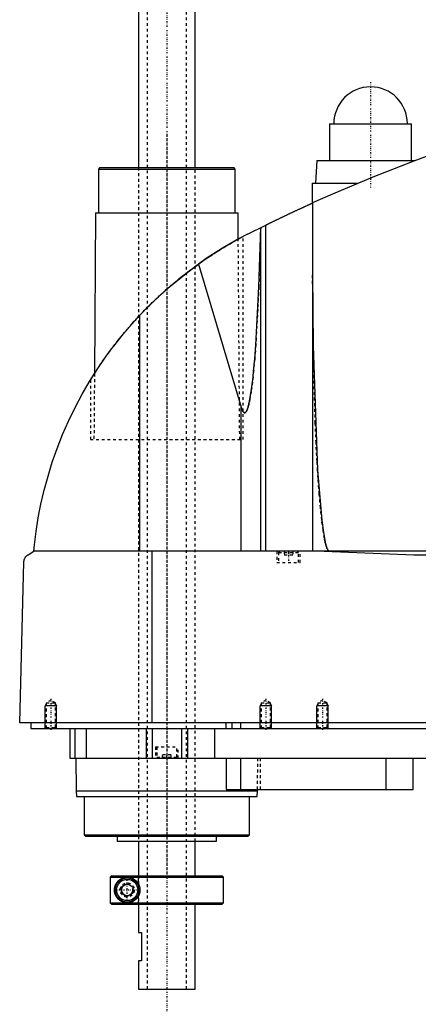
# Model space of a CAD drawing. Extents: x -602 to 168, y -1 to 861.
# Tile 2 of 10: x -602 to -461, y 294 to 641. Entities that reach past the tile are written whole.
import ezdxf

# ---------------------------------------------------------------- set-up
doc = ezdxf.new("R2010")
doc.units = 0
doc.linetypes.add('CENTER', pattern=[1.5, 0.45, -0.5, 0.05, -0.5])
doc.linetypes.add('DASHED', pattern=[2, 1, -1])
for name, color, linetype in [('AM_0', 7, 'CONTINUOUS'), ('AM_10', 7, 'CONTINUOUS'), ('AM_3', 7, 'DASHED'), ('AM_7', 7, 'CENTER')]:
    doc.layers.add(name, color=color, linetype=linetype)

msp = doc.modelspace()

# ---------------------------------------------------------------- linework, layer by layer
at = {"layer": 'AM_0', "color": 7, "linetype": 'CONTINUOUS'}
for p, q in [((-560, 823), (-560, 589)), ((-540, 589), (-540, 823)), ((-492.5, 604.5), (-492.5, 591.5)), ((-492.5, 604.5), (-463.5, 604.5)), ((-463.5, 591.5), (-463.5, 604.5)), ((-497, 591.5), (-497.5, 583.5)), ((-497, 591.5), (-462.27, 591.5)), ((-573.67, 589), (-574.17, 588.5)), ((-574.17, 588.5), (-574.17, 573)), ((-574.17, 588.5), (-525.83, 588.5)), ((-573.67, 589), (-526.33, 589)), ((-525.83, 588.5), (-526.33, 589)), ((-525.83, 573), (-525.83, 588.5)), ((-498.65, 583.5), (-498.65, 576.44)), ((-498.65, 583.5), (-482.43, 583.5)), ((-498.5, 576.51), (-498.5, 453.55)), ((-575.17, 573), (-575.58, 516.27)), ((-575.17, 573), (-524.83, 573)), ((-524.76, 563.77), (-524.83, 573)), ((-521.5, 565.5), (-515.04, 568.71)), ((-516.82, 453.55), (-516.82, 567.84)), ((-515.04, 453.55), (-515.04, 568.71)), ((-524.76, 563.77), (-523, 564.72)), ((-538.83, 554.95), (-523.7, 504.43)), ((-559.54, 453.55), (-559.54, 536.88)), ((-577, 514), (-575.58, 516.26)), ((-523.7, 453.55), (-523.7, 504.43)), ((-599, 452.35), (-597, 453.55)), ((-205.5, 453.55), (-597, 453.55)), ((-555.15, 393), (-555.15, 453.55)), ((-494.4, 453.55), (-462.76, 452.35)), ((-462.76, 452.35), (-252.3, 452.35)), ((-602, 393), (-600.5, 449.85)), ((-200.5, 393), (-602, 393)), ((-598, 393), (-598, 391)), ((-529.15, 393), (-529.15, 391)), ((-527, 393), (-527, 391)), ((-524, 393), (-524, 391)), ((-598, 391), (-244, 391)), ((-584.3, 391), (-584.3, 380.5)), ((-582.5, 391), (-582.5, 380.5)), ((-578.5, 391), (-578.5, 380.5)), ((-557.3, 391), (-557.3, 380.5)), ((-555.19, 391), (-555.19, 380.5)), ((-544.81, 391), (-544.81, 380.5)), ((-542.7, 391), (-542.7, 380.5)), ((-533.21, 391), (-533.21, 380.5)), ((-584.3, 380.5), (-388, 380.5)), ((-582.17, 380.5), (-582, 369)), ((-529, 380.5), (-529, 369.5)), ((-524, 380.5), (-524, 369.5)), ((-472.56, 380.5), (-472.56, 369.5)), ((-463, 369.5), (-463, 380.5)), ((-582, 369), (-581.9, 367)), ((-582, 369), (-518, 369)), ((-529, 369.5), (-463, 369.5)), ((-518.1, 367), (-518, 369)), ((-518, 369), (-517.99, 369.5)), ((-581.9, 367), (-518.1, 367)), ((-579.17, 367), (-579.17, 353.5)), ((-520.83, 353.5), (-520.83, 367)), ((-579.17, 353.5), (-578.67, 353)), ((-579.17, 353.5), (-520.83, 353.5)), ((-578.67, 353), (-521.33, 353)), ((-567.5, 353), (-567.5, 351.2)), ((-567.5, 351.2), (-532.5, 351.2)), ((-560, 351.2), (-560, 339)), ((-540, 339), (-540, 351.2)), ((-532.5, 351.2), (-532.5, 353)), ((-521.33, 353), (-520.83, 353.5)), ((-569.49, 339), (-569.99, 338.5)), ((-569.99, 338.5), (-530, 338.5)), ((-569.99, 338.5), (-569.99, 329.5)), ((-569.49, 339), (-530.5, 339)), ((-530, 338.5), (-530.5, 339)), ((-530, 329.5), (-530, 338.5)), ((-566, 335.15), (-564, 336.31)), ((-566, 332.85), (-566, 335.15)), ((-564, 336.31), (-562, 335.15)), ((-562, 335.15), (-562, 332.85)), ((-564, 331.69), (-566, 332.85)), ((-562, 332.85), (-564, 331.69)), ((-569.99, 329.5), (-530, 329.5)), ((-569.99, 329.5), (-569.49, 329)), ((-569.49, 329), (-530.5, 329)), ((-560, 329), (-560, 319)), ((-540, 299), (-540, 329)), ((-530.5, 329), (-530, 329.5)), ((-560, 319), (-559, 319)), ((-559, 319), (-559, 309)), ((-560, 309), (-560, 299)), ((-559, 309), (-560, 309)), ((-560, 299), (-540, 299))]:
    msp.add_line(p, q, dxfattribs=at)
for points in [[(-455.5, 594, 0), (-462.76, 591.32, 0), (-477.17, 585.67, 0), (-491.43, 579.65, 0), (-498.5, 576.51, 0)], [(-515.04, 568.71, 0), (-515, 568.73, 0), (-514.92, 568.77, 0), (-514.83, 568.81, 0), (-514.79, 568.84, 0), (-514.74, 568.86, 0), (-514.64, 568.91, 0), (-514.54, 568.96, 0), (-514.43, 569.01, 0), (-514.31, 569.07, 0), (-514.19, 569.13, 0), (-514.13, 569.16, 0), (-514.07, 569.19, 0), (-513.94, 569.25, 0), (-513.81, 569.32, 0), (-513.67, 569.38, 0), (-513.53, 569.45, 0), (-513.39, 569.52, 0), (-513.32, 569.55, 0), (-513.24, 569.59, 0), (-513.09, 569.66, 0), (-512.94, 569.73, 0), (-512.87, 569.77, 0), (-512.79, 569.81, 0), (-512.63, 569.89, 0), (-512.47, 569.97, 0), (-512.38, 570.01, 0), (-512.3, 570.05, 0), (-512.13, 570.13, 0), (-511.95, 570.21, 0), (-511.77, 570.3, 0), (-511.59, 570.39, 0), (-511.4, 570.48, 0), (-511.31, 570.52, 0), (-511.22, 570.57, 0), (-511.02, 570.66, 0), (-510.83, 570.76, 0), (-510.63, 570.85, 0), (-510.43, 570.95, 0), (-510.23, 571.04, 0), (-510.13, 571.09, 0), (-510.03, 571.14, 0), (-509.82, 571.24, 0), (-509.61, 571.34, 0), (-509.41, 571.44, 0), (-509.2, 571.54, 0), (-508.99, 571.64, 0), (-508.88, 571.69, 0), (-508.78, 571.74, 0), (-508.57, 571.84, 0), (-508.36, 571.94, 0), (-508.15, 572.04, 0), (-507.94, 572.14, 0), (-507.73, 572.23, 0), (-507.62, 572.28, 0), (-507.52, 572.33, 0), (-507.31, 572.43, 0), (-507.11, 572.53, 0), (-506.91, 572.62, 0), (-506.7, 572.72, 0), (-506.49, 572.82, 0), (-506.39, 572.87, 0), (-506.29, 572.91, 0), (-506.08, 573.01, 0), (-505.87, 573.11, 0), (-505.76, 573.16, 0), (-505.66, 573.21, 0), (-505.45, 573.31, 0), (-505.24, 573.41, 0), (-505.13, 573.46, 0), (-505.03, 573.51, 0), (-504.82, 573.6, 0), (-504.61, 573.7, 0), (-504.4, 573.8, 0), (-504.19, 573.89, 0), (-503.98, 573.99, 0), (-503.88, 574.04, 0), (-503.78, 574.09, 0), (-503.58, 574.18, 0), (-503.38, 574.27, 0), (-503.18, 574.36, 0), (-502.98, 574.45, 0), (-502.79, 574.54, 0), (-502.69, 574.59, 0), (-502.6, 574.63, 0), (-502.41, 574.72, 0), (-502.23, 574.8, 0), (-502.05, 574.89, 0), (-501.87, 574.97, 0), (-501.7, 575.05, 0), (-501.61, 575.09, 0), (-501.53, 575.12, 0), (-501.37, 575.2, 0), (-501.2, 575.27, 0), (-501.05, 575.35, 0), (-500.9, 575.41, 0), (-500.75, 575.48, 0), (-500.68, 575.52, 0), (-500.6, 575.55, 0), (-500.46, 575.61, 0), (-500.32, 575.68, 0), (-500.19, 575.74, 0), (-500.05, 575.8, 0), (-499.92, 575.86, 0), (-499.86, 575.89, 0), (-499.8, 575.92, 0), (-499.68, 575.97, 0), (-499.57, 576.02, 0), (-499.51, 576.05, 0), (-499.46, 576.07, 0), (-499.35, 576.12, 0), (-499.25, 576.16, 0), (-499.21, 576.19, 0), (-499.16, 576.21, 0), (-499.07, 576.25, 0), (-498.99, 576.28, 0), (-498.91, 576.32, 0), (-498.84, 576.35, 0), (-498.78, 576.38, 0), (-498.75, 576.39, 0), (-498.73, 576.4, 0), (-498.67, 576.43, 0), (-498.63, 576.45, 0), (-498.59, 576.46, 0), (-498.56, 576.48, 0), (-498.54, 576.49, 0), (-498.53, 576.49, 0), (-498.52, 576.5, 0), (-498.51, 576.5, 0), (-498.5, 576.51, 0), (-498.5, 576.51, 0)], [(-523.7, 504.43, 0), (-523.67, 504.3, 0), (-523.59, 504.05, 0), (-523.51, 503.83, 0), (-523.47, 503.72, 0), (-523.43, 503.62, 0), (-523.35, 503.42, 0), (-523.27, 503.25, 0), (-523.19, 503.09, 0), (-523.11, 502.95, 0), (-523.03, 502.82, 0), (-522.99, 502.77, 0), (-522.99, 502.76, 0), (-522.97, 502.74, 0), (-522.96, 502.72, 0), (-522.96, 502.72, 0), (-522.95, 502.71, 0), (-522.94, 502.69, 0), (-522.92, 502.68, 0), (-522.91, 502.66, 0), (-522.9, 502.65, 0), (-522.88, 502.63, 0), (-522.88, 502.63, 0), (-522.87, 502.62, 0), (-522.86, 502.61, 0), (-522.84, 502.59, 0), (-522.83, 502.58, 0), (-522.82, 502.57, 0), (-522.8, 502.56, 0), (-522.8, 502.55, 0), (-522.79, 502.55, 0), (-522.78, 502.54, 0), (-522.76, 502.53, 0), (-522.75, 502.52, 0), (-522.74, 502.51, 0), (-522.72, 502.5, 0), (-522.72, 502.5, 0), (-522.71, 502.49, 0), (-522.7, 502.49, 0), (-522.68, 502.48, 0), (-522.67, 502.47, 0), (-522.66, 502.47, 0), (-522.64, 502.46, 0), (-522.64, 502.46, 0), (-522.63, 502.46, 0), (-522.62, 502.45, 0), (-522.6, 502.45, 0), (-522.59, 502.45, 0), (-522.58, 502.44, 0), (-522.56, 502.44, 0), (-522.56, 502.44, 0), (-522.55, 502.44, 0), (-522.54, 502.44, 0), (-522.52, 502.44, 0), (-522.52, 502.44, 0), (-522.51, 502.44, 0), (-522.5, 502.44, 0), (-522.48, 502.44, 0), (-522.48, 502.44, 0), (-522.47, 502.44, 0), (-522.46, 502.44, 0), (-522.44, 502.44, 0), (-522.43, 502.44, 0), (-522.42, 502.44, 0), (-522.4, 502.45, 0), (-522.4, 502.45, 0), (-522.39, 502.45, 0), (-522.38, 502.46, 0), (-522.36, 502.46, 0), (-522.35, 502.47, 0), (-522.34, 502.47, 0), (-522.32, 502.48, 0), (-522.32, 502.48, 0), (-522.31, 502.48, 0), (-522.3, 502.49, 0), (-522.28, 502.5, 0), (-522.28, 502.5, 0), (-522.27, 502.51, 0), (-522.26, 502.51, 0), (-522.24, 502.52, 0), (-522.24, 502.53, 0), (-522.23, 502.53, 0), (-522.22, 502.54, 0), (-522.2, 502.55, 0), (-522.19, 502.56, 0), (-522.18, 502.58, 0), (-522.16, 502.59, 0), (-522.16, 502.59, 0), (-522.15, 502.6, 0), (-522.14, 502.61, 0), (-522.13, 502.63, 0), (-522.11, 502.64, 0), (-522.1, 502.65, 0), (-522.09, 502.67, 0), (-522.08, 502.68, 0), (-522.07, 502.68, 0), (-522.06, 502.7, 0), (-522.05, 502.72, 0), (-522.04, 502.72, 0), (-522.03, 502.73, 0), (-522.02, 502.75, 0), (-522.01, 502.77, 0), (-522, 502.78, 0), (-521.99, 502.79, 0), (-521.98, 502.8, 0), (-521.97, 502.82, 0), (-521.92, 502.89, 0), (-521.84, 503.03, 0), (-521.76, 503.18, 0), (-521.68, 503.35, 0), (-521.6, 503.53, 0), (-521.56, 503.63, 0), (-521.52, 503.74, 0), (-521.45, 503.96, 0), (-521.37, 504.19, 0), (-521.29, 504.45, 0), (-521.21, 504.72, 0), (-521.13, 505, 0), (-521.09, 505.15, 0), (-521.06, 505.31, 0), (-520.98, 505.63, 0), (-520.9, 505.97, 0), (-520.63, 507.28, 0), (-520.19, 510, 0), (-519.75, 513.29, 0), (-519.54, 515.14, 0), (-519.34, 517.13, 0), (-518.94, 521.5, 0), (-518.57, 526.37, 0), (-517.47, 546.89, 0), (-516.84, 567.83, 0)], [(-521.5, 565.5, 0), (-524.49, 563.92, 0), (-530.36, 560.54, 0), (-536.05, 556.88, 0), (-538.83, 554.95, 0)], [(-559.54, 536.88, 0), (-556.34, 540.17, 0), (-549.63, 546.42, 0), (-542.52, 552.23, 0), (-538.83, 554.95, 0)], [(-498.5, 551.32, 0), (-498.3, 526.02, 0), (-496.74, 482.19, 0), (-495.27, 464.6, 0), (-494.8, 460.99, 0), (-494.3, 458.08, 0), (-494.05, 456.88, 0), (-494.01, 456.7, 0), (-493.93, 456.35, 0), (-493.84, 456.02, 0), (-493.8, 455.87, 0), (-493.76, 455.72, 0), (-493.67, 455.43, 0), (-493.58, 455.16, 0), (-493.5, 454.91, 0), (-493.41, 454.69, 0), (-493.33, 454.48, 0), (-493.28, 454.39, 0), (-493.24, 454.3, 0), (-493.15, 454.13, 0), (-493.07, 453.99, 0), (-493.02, 453.91, 0), (-493, 453.89, 0), (-492.99, 453.87, 0), (-492.98, 453.86, 0), (-492.97, 453.85, 0), (-492.96, 453.83, 0), (-492.94, 453.82, 0), (-492.93, 453.8, 0), (-492.91, 453.78, 0), (-492.9, 453.77, 0), (-492.89, 453.76, 0), (-492.89, 453.75, 0), (-492.87, 453.74, 0), (-492.86, 453.72, 0), (-492.84, 453.71, 0), (-492.83, 453.7, 0), (-492.81, 453.68, 0), (-492.81, 453.68, 0), (-492.8, 453.67, 0), (-492.78, 453.66, 0), (-492.77, 453.65, 0), (-492.76, 453.64, 0), (-492.75, 453.64, 0), (-492.74, 453.63, 0), (-492.73, 453.62, 0), (-492.72, 453.61, 0), (-492.71, 453.61, 0), (-492.7, 453.6, 0), (-492.68, 453.59, 0), (-492.67, 453.59, 0), (-492.65, 453.58, 0), (-492.64, 453.58, 0), (-492.63, 453.57, 0), (-492.62, 453.57, 0), (-492.61, 453.57, 0), (-492.59, 453.56, 0), (-492.58, 453.56, 0), (-492.57, 453.56, 0), (-492.55, 453.55, 0), (-492.54, 453.55, 0), (-492.54, 453.55, 0), (-492.52, 453.55, 0), (-492.51, 453.55, 0), (-492.5, 453.55, 0)], [(-597, 453.55, 0), (-596.77, 455.87, 0), (-596.18, 460.59, 0), (-595.42, 465.39, 0), (-594.97, 467.82, 0), (-594.47, 470.25, 0), (-593.33, 475.15, 0), (-591.99, 480.06, 0), (-590.47, 484.97, 0), (-588.74, 489.87, 0), (-586.83, 494.73, 0), (-585.8, 497.14, 0), (-584.72, 499.54, 0), (-582.42, 504.3, 0), (-579.93, 508.97, 0), (-577.27, 513.55, 0), (-574.44, 518.03, 0), (-571.45, 522.38, 0), (-569.89, 524.51, 0), (-568.3, 526.61, 0), (-564.99, 530.74, 0), (-561.41, 534.84, 0), (-559.54, 536.88, 0)], [(-600.5, 449.85, 0), (-600.5, 449.85, 0), (-600.5, 449.86, 0), (-600.5, 449.87, 0), (-600.5, 449.88, 0), (-600.5, 449.88, 0), (-600.5, 449.89, 0), (-600.5, 449.9, 0), (-600.5, 449.93, 0), (-600.49, 449.98, 0), (-600.49, 450.01, 0), (-600.49, 450.03, 0), (-600.48, 450.08, 0), (-600.48, 450.13, 0), (-600.47, 450.18, 0), (-600.46, 450.23, 0), (-600.46, 450.28, 0), (-600.45, 450.3, 0), (-600.45, 450.32, 0), (-600.44, 450.36, 0), (-600.43, 450.4, 0), (-600.42, 450.44, 0), (-600.41, 450.48, 0), (-600.4, 450.52, 0), (-600.4, 450.54, 0), (-600.39, 450.55, 0), (-600.38, 450.59, 0), (-600.37, 450.62, 0), (-600.37, 450.64, 0), (-600.36, 450.66, 0), (-600.35, 450.69, 0), (-600.34, 450.72, 0), (-600.33, 450.74, 0), (-600.33, 450.76, 0), (-600.32, 450.79, 0), (-600.3, 450.82, 0), (-600.26, 450.93, 0), (-600.18, 451.09, 0), (-600.1, 451.25, 0), (-600.02, 451.38, 0), (-599.94, 451.5, 0), (-599.9, 451.56, 0), (-599.86, 451.61, 0), (-599.77, 451.72, 0), (-599.67, 451.82, 0), (-599.58, 451.91, 0), (-599.48, 452.01, 0), (-599.38, 452.09, 0), (-599.33, 452.13, 0), (-599.27, 452.17, 0), (-599.17, 452.25, 0), (-599.06, 452.32, 0), (-599, 452.35, 0)], [(-462.76, 452.35, 0), (-457.28, 452.16, 0)], [(-564, 329.5, 0), (-564.06, 329.5, 0), (-564.19, 329.5, 0), (-564.32, 329.51, 0), (-564.38, 329.52, 0), (-564.44, 329.52, 0), (-564.57, 329.54, 0), (-564.7, 329.55, 0), (-564.82, 329.58, 0), (-564.94, 329.6, 0), (-565.07, 329.63, 0), (-565.13, 329.64, 0), (-565.19, 329.66, 0), (-565.31, 329.69, 0), (-565.43, 329.73, 0), (-565.55, 329.77, 0), (-565.66, 329.82, 0), (-565.78, 329.87, 0), (-565.83, 329.89, 0), (-565.89, 329.92, 0), (-566, 329.97, 0), (-566.11, 330.03, 0), (-566.16, 330.05, 0), (-566.22, 330.08, 0), (-566.32, 330.15, 0), (-566.43, 330.21, 0), (-566.48, 330.24, 0), (-566.53, 330.28, 0), (-566.63, 330.35, 0), (-566.72, 330.42, 0), (-566.82, 330.49, 0), (-566.91, 330.57, 0), (-567, 330.65, 0), (-567.05, 330.69, 0), (-567.09, 330.73, 0), (-567.17, 330.81, 0), (-567.26, 330.9, 0), (-567.34, 330.98, 0), (-567.42, 331.07, 0), (-567.49, 331.16, 0), (-567.53, 331.21, 0), (-567.57, 331.25, 0), (-567.64, 331.35, 0), (-567.71, 331.45, 0), (-567.78, 331.56, 0), (-567.85, 331.67, 0), (-567.91, 331.78, 0), (-567.95, 331.84, 0), (-567.98, 331.9, 0), (-568.04, 332.02, 0), (-568.1, 332.14, 0), (-568.15, 332.27, 0), (-568.21, 332.4, 0), (-568.25, 332.53, 0), (-568.28, 332.6, 0), (-568.3, 332.67, 0), (-568.34, 332.81, 0), (-568.38, 332.95, 0), (-568.41, 333.1, 0), (-568.43, 333.19, 0), (-568.43, 333.22, 0), (-568.44, 333.24, 0), (-568.44, 333.26, 0), (-568.44, 333.27, 0), (-568.44, 333.29, 0), (-568.45, 333.32, 0), (-568.45, 333.35, 0), (-568.46, 333.37, 0), (-568.46, 333.4, 0), (-568.46, 333.41, 0), (-568.46, 333.43, 0), (-568.47, 333.45, 0), (-568.47, 333.48, 0), (-568.47, 333.49, 0), (-568.47, 333.51, 0), (-568.48, 333.53, 0), (-568.48, 333.56, 0), (-568.48, 333.57, 0), (-568.48, 333.59, 0), (-568.48, 333.61, 0), (-568.49, 333.64, 0), (-568.49, 333.67, 0), (-568.49, 333.7, 0), (-568.49, 333.73, 0), (-568.49, 333.74, 0), (-568.49, 333.75, 0), (-568.49, 333.78, 0), (-568.5, 333.81, 0), (-568.5, 333.84, 0), (-568.5, 333.87, 0), (-568.5, 333.9, 0), (-568.5, 333.91, 0), (-568.5, 333.93, 0), (-568.5, 333.96, 0), (-568.5, 333.99, 0), (-568.5, 334, 0), (-568.5, 334.01, 0), (-568.5, 334.04, 0), (-568.5, 334.07, 0), (-568.5, 334.09, 0), (-568.5, 334.1, 0), (-568.5, 334.13, 0), (-568.5, 334.16, 0), (-568.5, 334.19, 0), (-568.49, 334.22, 0), (-568.49, 334.25, 0), (-568.49, 334.26, 0), (-568.49, 334.27, 0), (-568.49, 334.3, 0), (-568.49, 334.33, 0), (-568.49, 334.36, 0), (-568.48, 334.39, 0), (-568.48, 334.41, 0), (-568.48, 334.43, 0), (-568.48, 334.44, 0), (-568.48, 334.47, 0), (-568.47, 334.49, 0), (-568.47, 334.51, 0), (-568.47, 334.52, 0), (-568.47, 334.55, 0), (-568.46, 334.57, 0), (-568.46, 334.59, 0), (-568.46, 334.6, 0), (-568.46, 334.63, 0), (-568.45, 334.65, 0), (-568.45, 334.68, 0), (-568.44, 334.71, 0), (-568.44, 334.73, 0), (-568.44, 334.74, 0), (-568.44, 334.76, 0), (-568.43, 334.78, 0), (-568.43, 334.81, 0), (-568.41, 334.9, 0), (-568.38, 335.05, 0), (-568.34, 335.19, 0), (-568.3, 335.33, 0), (-568.28, 335.4, 0), (-568.25, 335.47, 0), (-568.21, 335.6, 0), (-568.15, 335.73, 0), (-568.1, 335.86, 0), (-568.04, 335.98, 0), (-567.98, 336.1, 0), (-567.95, 336.16, 0), (-567.91, 336.22, 0), (-567.85, 336.33, 0), (-567.78, 336.44, 0), (-567.71, 336.55, 0), (-567.64, 336.65, 0), (-567.57, 336.75, 0), (-567.53, 336.79, 0), (-567.49, 336.84, 0), (-567.42, 336.93, 0), (-567.34, 337.02, 0), (-567.26, 337.1, 0), (-567.17, 337.19, 0), (-567.09, 337.27, 0), (-567.05, 337.31, 0), (-567, 337.35, 0), (-566.91, 337.43, 0), (-566.82, 337.51, 0), (-566.72, 337.58, 0), (-566.63, 337.65, 0), (-566.53, 337.72, 0), (-566.48, 337.76, 0), (-566.43, 337.79, 0), (-566.32, 337.85, 0), (-566.22, 337.92, 0), (-566.16, 337.95, 0), (-566.11, 337.97, 0), (-566, 338.03, 0), (-565.89, 338.08, 0), (-565.83, 338.11, 0), (-565.78, 338.13, 0), (-565.66, 338.18, 0), (-565.55, 338.23, 0), (-565.43, 338.27, 0), (-565.31, 338.31, 0), (-565.19, 338.34, 0), (-565.13, 338.36, 0), (-565.07, 338.37, 0), (-564.94, 338.4, 0), (-564.82, 338.42, 0), (-564.7, 338.45, 0), (-564.57, 338.46, 0), (-564.44, 338.48, 0), (-564.38, 338.48, 0), (-564.32, 338.49, 0), (-564.19, 338.5, 0), (-564.06, 338.5, 0), (-564, 338.5, 0)], [(-564, 338.5, 0), (-563.95, 338.5, 0), (-563.85, 338.5, 0), (-563.74, 338.49, 0), (-563.69, 338.49, 0), (-563.63, 338.49, 0), (-563.52, 338.47, 0), (-563.42, 338.46, 0), (-563.3, 338.45, 0), (-563.19, 338.43, 0), (-563.08, 338.41, 0), (-563.02, 338.39, 0), (-562.97, 338.38, 0), (-562.85, 338.35, 0), (-562.74, 338.32, 0), (-562.63, 338.29, 0), (-562.51, 338.25, 0), (-562.4, 338.21, 0), (-562.34, 338.18, 0), (-562.28, 338.16, 0), (-562.17, 338.11, 0), (-562.06, 338.06, 0), (-562, 338.03, 0), (-561.95, 338, 0), (-561.83, 337.94, 0), (-561.72, 337.88, 0), (-561.67, 337.85, 0), (-561.61, 337.82, 0), (-561.51, 337.75, 0), (-561.4, 337.67, 0), (-561.3, 337.6, 0), (-561.19, 337.52, 0), (-561.09, 337.44, 0), (-561.04, 337.39, 0), (-561, 337.35, 0), (-560.9, 337.26, 0), (-560.81, 337.17, 0), (-560.71, 337.08, 0), (-560.63, 336.98, 0), (-560.54, 336.88, 0), (-560.5, 336.82, 0), (-560.45, 336.77, 0), (-560.37, 336.66, 0), (-560.29, 336.55, 0), (-560.21, 336.43, 0), (-560.14, 336.31, 0), (-560.06, 336.18, 0), (-560.03, 336.12, 0), (-560, 336.05, 0), (-559.93, 335.92, 0), (-559.87, 335.79, 0), (-559.81, 335.65, 0), (-559.76, 335.51, 0), (-559.71, 335.37, 0), (-559.69, 335.3, 0), (-559.67, 335.23, 0), (-559.63, 335.09, 0), (-559.6, 334.94, 0), (-559.57, 334.8, 0), (-559.55, 334.65, 0), (-559.53, 334.51, 0), (-559.52, 334.43, 0), (-559.51, 334.36, 0), (-559.51, 334.22, 0), (-559.5, 334.07, 0), (-559.5, 334, 0), (-559.5, 333.93, 0), (-559.51, 333.78, 0), (-559.51, 333.64, 0), (-559.52, 333.57, 0), (-559.53, 333.49, 0), (-559.55, 333.35, 0), (-559.57, 333.2, 0), (-559.6, 333.06, 0), (-559.63, 332.91, 0), (-559.67, 332.77, 0), (-559.69, 332.7, 0), (-559.71, 332.63, 0), (-559.76, 332.49, 0), (-559.81, 332.35, 0), (-559.87, 332.21, 0), (-559.93, 332.08, 0), (-560, 331.95, 0), (-560.03, 331.88, 0), (-560.06, 331.82, 0), (-560.14, 331.69, 0), (-560.21, 331.57, 0), (-560.29, 331.45, 0), (-560.37, 331.34, 0), (-560.45, 331.23, 0), (-560.5, 331.18, 0), (-560.54, 331.12, 0), (-560.63, 331.02, 0), (-560.71, 330.92, 0), (-560.81, 330.83, 0), (-560.9, 330.74, 0), (-561, 330.65, 0), (-561.04, 330.61, 0), (-561.09, 330.56, 0), (-561.19, 330.48, 0), (-561.3, 330.4, 0), (-561.4, 330.33, 0), (-561.51, 330.25, 0), (-561.61, 330.18, 0), (-561.67, 330.15, 0), (-561.72, 330.12, 0), (-561.83, 330.06, 0), (-561.95, 330, 0), (-562, 329.97, 0), (-562.06, 329.94, 0), (-562.17, 329.89, 0), (-562.28, 329.84, 0), (-562.34, 329.82, 0), (-562.4, 329.79, 0), (-562.51, 329.75, 0), (-562.63, 329.71, 0), (-562.74, 329.68, 0), (-562.85, 329.65, 0), (-562.97, 329.62, 0), (-563.02, 329.61, 0), (-563.08, 329.59, 0), (-563.19, 329.57, 0), (-563.3, 329.55, 0), (-563.42, 329.54, 0), (-563.52, 329.53, 0), (-563.63, 329.51, 0), (-563.69, 329.51, 0), (-563.74, 329.51, 0), (-563.85, 329.5, 0), (-563.95, 329.5, 0), (-564, 329.5, 0)]]:
    msp.add_polyline3d(points, dxfattribs=at)
for radius in [4.25, 3.75]:
    msp.add_circle((-564, 334), radius, dxfattribs=at)
msp.add_arc((-478, 604.5), 13, 0, 180, dxfattribs=at)
at = {"layer": 'AM_10', "color": 7, "linetype": 'CONTINUOUS'}
for p, q in [((-592.62, 399.66), (-593, 399)), ((-589, 399), (-593, 399)), ((-593, 391), (-593, 399)), ((-589.38, 399.66), (-589, 399)), ((-589, 391), (-589, 399)), ((-516.62, 399.66), (-517, 399)), ((-513, 399), (-517, 399)), ((-517, 391), (-517, 399)), ((-513.38, 399.66), (-513, 399)), ((-513, 391), (-513, 399)), ((-496.62, 399.66), (-497, 399)), ((-493, 399), (-497, 399)), ((-497, 391), (-497, 399)), ((-493.38, 399.66), (-493, 399)), ((-493, 391), (-493, 399))]:
    msp.add_line(p, q, dxfattribs=at)
msp.add_arc((-564, 334), 2.01, 75, 15, dxfattribs=at)
at = {"layer": 'AM_3', "color": 6, "linetype": 'DASHED'}
for p, q in [((-557, 834), (-557, 299)), ((-543, 299), (-543, 834)), ((-560, 589), (-560, 351.2)), ((-540, 351.2), (-540, 589)), ((-524.25, 493), (-524.76, 563.77)), ((-523, 493), (-523, 564.72)), ((-575.58, 516.27), (-575.75, 493)), ((-577, 514), (-577, 493)), ((-577, 493), (-523, 493)), ((-511.15, 453.55), (-511.15, 449.55)), ((-510.1, 453.55), (-510.5, 453.15)), ((-510.5, 453.15), (-510.5, 449.55)), ((-510.5, 453.15), (-503.5, 453.15)), ((-508.5, 453.55), (-508.5, 452.3)), ((-508.5, 452.3), (-505.5, 452.3)), ((-507, 453.55), (-507, 452.3)), ((-505.5, 453.55), (-505.5, 452.3)), ((-503.5, 453.15), (-503.9, 453.55)), ((-503.5, 449.55), (-503.5, 453.15)), ((-502.85, 449.55), (-502.85, 453.55)), ((-511.15, 449.55), (-502.85, 449.55)), ((-591, 401), (-592.62, 400.06)), ((-592.62, 400.06), (-592.62, 391.38)), ((-592.62, 400.06), (-589.38, 400.06)), ((-589.38, 400.06), (-591, 401)), ((-589.38, 391.38), (-589.38, 400.06)), ((-515, 401), (-516.62, 400.06)), ((-516.62, 400.06), (-516.62, 391.38)), ((-516.62, 400.06), (-513.38, 400.06)), ((-513.38, 400.06), (-515, 401)), ((-513.38, 391.38), (-513.38, 400.06)), ((-495, 401), (-496.62, 400.06)), ((-496.62, 400.06), (-496.62, 391.38)), ((-496.62, 400.06), (-493.38, 400.06)), ((-493.38, 400.06), (-495, 401)), ((-493.38, 391.38), (-493.38, 400.06)), ((-592.62, 391.38), (-593, 391)), ((-592.62, 391.38), (-589.38, 391.38)), ((-589, 391), (-589.38, 391.38)), ((-578.5, 391), (-578.5, 380.5)), ((-516.62, 391.38), (-517, 391)), ((-516.62, 391.38), (-513.38, 391.38)), ((-513, 391), (-513.38, 391.38)), ((-496.62, 391.38), (-497, 391)), ((-496.62, 391.38), (-493.38, 391.38)), ((-493, 391), (-493.38, 391.38)), ((-554, 384.5), (-554, 380.5)), ((-554, 384.5), (-546, 384.5)), ((-553.5, 384.5), (-553.5, 380.9)), ((-546.5, 380.9), (-546.5, 384.5)), ((-546, 380.5), (-546, 384.5)), ((-553.5, 380.9), (-553.1, 380.5)), ((-553.5, 380.9), (-546.5, 380.9)), ((-551.5, 380.5), (-551.5, 381.75)), ((-548.5, 381.75), (-551.5, 381.75)), ((-550, 380.5), (-550, 381.75)), ((-548.5, 380.5), (-548.5, 381.75)), ((-546.9, 380.5), (-546.5, 380.9)), ((-517.99, 369.5), (-517.83, 380.5)), ((-516.85, 369.5), (-516.85, 380.5)), ((-569.73, 338.75), (-569.61, 338.88)), ((-560, 339), (-560, 329)), ((-559.97, 329), (-559.97, 339)), ((-569.61, 329.12), (-569.99, 329.5))]:
    msp.add_line(p, q, dxfattribs=at)
for points in [[(-516.84, 567.83, 0), (-517.47, 546.89, 0), (-518.57, 526.37, 0), (-518.94, 521.5, 0), (-519.34, 517.13, 0), (-519.54, 515.14, 0), (-519.75, 513.29, 0), (-520.19, 510, 0), (-520.63, 507.28, 0), (-520.9, 505.97, 0), (-520.98, 505.63, 0), (-521.06, 505.31, 0), (-521.09, 505.15, 0), (-521.13, 505, 0), (-521.21, 504.72, 0), (-521.29, 504.45, 0), (-521.37, 504.19, 0), (-521.45, 503.96, 0), (-521.52, 503.74, 0), (-521.56, 503.63, 0), (-521.6, 503.53, 0), (-521.68, 503.35, 0), (-521.76, 503.18, 0), (-521.84, 503.03, 0), (-521.92, 502.89, 0), (-521.97, 502.82, 0), (-521.98, 502.8, 0), (-521.99, 502.79, 0), (-522, 502.78, 0), (-522.01, 502.77, 0), (-522.02, 502.75, 0), (-522.03, 502.73, 0), (-522.04, 502.72, 0), (-522.05, 502.72, 0), (-522.06, 502.7, 0), (-522.07, 502.68, 0), (-522.08, 502.68, 0), (-522.09, 502.67, 0), (-522.1, 502.65, 0), (-522.11, 502.64, 0), (-522.13, 502.63, 0), (-522.14, 502.61, 0), (-522.15, 502.6, 0), (-522.16, 502.59, 0), (-522.16, 502.59, 0), (-522.18, 502.58, 0), (-522.19, 502.56, 0), (-522.2, 502.55, 0), (-522.22, 502.54, 0), (-522.23, 502.53, 0), (-522.24, 502.53, 0), (-522.24, 502.52, 0), (-522.26, 502.51, 0), (-522.27, 502.51, 0), (-522.28, 502.5, 0), (-522.28, 502.5, 0), (-522.3, 502.49, 0), (-522.31, 502.48, 0), (-522.32, 502.48, 0), (-522.32, 502.48, 0), (-522.34, 502.47, 0), (-522.35, 502.47, 0), (-522.36, 502.46, 0), (-522.38, 502.46, 0), (-522.39, 502.45, 0), (-522.4, 502.45, 0), (-522.4, 502.45, 0), (-522.42, 502.44, 0), (-522.43, 502.44, 0), (-522.44, 502.44, 0), (-522.46, 502.44, 0), (-522.47, 502.44, 0), (-522.48, 502.44, 0), (-522.48, 502.44, 0), (-522.5, 502.44, 0), (-522.51, 502.44, 0), (-522.52, 502.44, 0), (-522.52, 502.44, 0), (-522.54, 502.44, 0), (-522.55, 502.44, 0), (-522.56, 502.44, 0), (-522.56, 502.44, 0), (-522.58, 502.44, 0), (-522.59, 502.45, 0), (-522.6, 502.45, 0), (-522.62, 502.45, 0), (-522.63, 502.46, 0), (-522.64, 502.46, 0), (-522.64, 502.46, 0), (-522.66, 502.47, 0), (-522.67, 502.47, 0), (-522.68, 502.48, 0), (-522.7, 502.49, 0), (-522.71, 502.49, 0), (-522.72, 502.5, 0), (-522.72, 502.5, 0), (-522.74, 502.51, 0), (-522.75, 502.52, 0), (-522.76, 502.53, 0), (-522.78, 502.54, 0), (-522.79, 502.55, 0), (-522.8, 502.55, 0), (-522.8, 502.56, 0), (-522.82, 502.57, 0), (-522.83, 502.58, 0), (-522.84, 502.59, 0), (-522.86, 502.61, 0), (-522.87, 502.62, 0), (-522.88, 502.63, 0), (-522.88, 502.63, 0), (-522.9, 502.65, 0), (-522.91, 502.66, 0), (-522.92, 502.68, 0), (-522.94, 502.69, 0), (-522.95, 502.71, 0), (-522.96, 502.72, 0), (-522.96, 502.72, 0), (-522.97, 502.74, 0), (-522.99, 502.76, 0), (-522.99, 502.77, 0), (-523, 502.78, 0), (-523.01, 502.8, 0), (-523.03, 502.81, 0), (-523.03, 502.82, 0), (-523.04, 502.83, 0), (-523.05, 502.85, 0), (-523.07, 502.87, 0), (-523.11, 502.95, 0), (-523.19, 503.09, 0), (-523.27, 503.25, 0), (-523.35, 503.42, 0), (-523.43, 503.62, 0), (-523.47, 503.72, 0), (-523.51, 503.83, 0), (-523.59, 504.05, 0), (-523.67, 504.3, 0), (-523.7, 504.43, 0)], [(-575.58, 516.26, 0), (-575.47, 516.44, 0), (-575.25, 516.79, 0), (-575.01, 517.16, 0), (-574.88, 517.36, 0), (-574.75, 517.55, 0), (-574.49, 517.96, 0), (-574.21, 518.38, 0), (-573.92, 518.81, 0), (-573.62, 519.25, 0), (-573.32, 519.71, 0), (-573.16, 519.93, 0), (-573, 520.17, 0), (-572.68, 520.64, 0), (-572.35, 521.11, 0), (-572.01, 521.59, 0), (-571.67, 522.07, 0), (-571.32, 522.56, 0), (-571.15, 522.8, 0), (-570.97, 523.05, 0), (-570.62, 523.53, 0), (-570.26, 524.02, 0), (-570.08, 524.27, 0), (-569.89, 524.52, 0), (-569.52, 525.02, 0), (-569.13, 525.53, 0), (-568.94, 525.78, 0), (-568.74, 526.04, 0), (-568.34, 526.56, 0), (-567.93, 527.08, 0), (-567.52, 527.61, 0), (-567.1, 528.15, 0), (-566.67, 528.69, 0), (-566.45, 528.96, 0), (-566.23, 529.23, 0), (-565.78, 529.77, 0), (-565.33, 530.32, 0), (-564.88, 530.87, 0), (-564.41, 531.42, 0), (-563.94, 531.97, 0), (-563.7, 532.25, 0), (-563.46, 532.53, 0), (-562.98, 533.08, 0), (-562.49, 533.64, 0), (-561.99, 534.2, 0), (-561.49, 534.75, 0), (-560.99, 535.31, 0), (-560.74, 535.59, 0), (-560.48, 535.87, 0), (-559.96, 536.42, 0), (-559.45, 536.98, 0), (-558.92, 537.53, 0), (-558.39, 538.08, 0), (-557.86, 538.63, 0), (-557.6, 538.9, 0), (-557.33, 539.17, 0), (-556.79, 539.72, 0), (-556.25, 540.26, 0), (-555.71, 540.79, 0), (-555.16, 541.33, 0), (-554.61, 541.86, 0), (-554.34, 542.12, 0), (-554.06, 542.38, 0), (-553.51, 542.9, 0), (-552.96, 543.42, 0), (-552.69, 543.68, 0), (-552.41, 543.93, 0), (-551.86, 544.44, 0), (-551.31, 544.94, 0), (-551.03, 545.19, 0), (-550.75, 545.43, 0), (-550.2, 545.92, 0), (-549.65, 546.4, 0), (-549.09, 546.89, 0), (-548.53, 547.38, 0), (-547.95, 547.86, 0), (-547.67, 548.11, 0), (-547.38, 548.35, 0), (-546.79, 548.84, 0), (-546.2, 549.32, 0), (-545.61, 549.8, 0), (-545.01, 550.28, 0), (-544.41, 550.76, 0), (-544.11, 551, 0), (-543.81, 551.23, 0), (-543.21, 551.7, 0), (-542.6, 552.17, 0), (-542, 552.63, 0), (-541.39, 553.08, 0), (-540.79, 553.53, 0), (-540.49, 553.75, 0), (-540.18, 553.97, 0), (-539.58, 554.41, 0), (-538.99, 554.84, 0), (-538.39, 555.26, 0), (-537.8, 555.68, 0), (-537.22, 556.08, 0), (-536.93, 556.29, 0), (-536.64, 556.48, 0), (-536.06, 556.87, 0), (-535.5, 557.26, 0), (-534.94, 557.63, 0), (-534.39, 557.99, 0), (-533.84, 558.35, 0), (-533.58, 558.52, 0), (-533.31, 558.69, 0), (-532.79, 559.03, 0), (-532.27, 559.35, 0), (-532.02, 559.51, 0), (-531.77, 559.67, 0), (-531.28, 559.97, 0), (-530.8, 560.27, 0), (-530.57, 560.41, 0), (-530.33, 560.55, 0), (-529.87, 560.84, 0), (-529.41, 561.11, 0), (-528.96, 561.38, 0), (-528.52, 561.64, 0), (-528.09, 561.89, 0), (-527.89, 562.01, 0), (-527.68, 562.13, 0), (-527.28, 562.36, 0), (-526.89, 562.58, 0), (-526.51, 562.8, 0), (-526.16, 563, 0), (-525.81, 563.19, 0), (-525.65, 563.28, 0), (-525.49, 563.37, 0), (-525.18, 563.54, 0), (-524.9, 563.7, 0), (-524.76, 563.77, 0)], [(-492.5, 453.55, 0), (-492.51, 453.55, 0), (-492.52, 453.55, 0), (-492.54, 453.55, 0), (-492.54, 453.55, 0), (-492.55, 453.55, 0), (-492.57, 453.56, 0), (-492.58, 453.56, 0), (-492.59, 453.56, 0), (-492.61, 453.57, 0), (-492.62, 453.57, 0), (-492.63, 453.57, 0), (-492.64, 453.58, 0), (-492.65, 453.58, 0), (-492.67, 453.59, 0), (-492.68, 453.59, 0), (-492.7, 453.6, 0), (-492.71, 453.61, 0), (-492.72, 453.61, 0), (-492.73, 453.62, 0), (-492.74, 453.63, 0), (-492.75, 453.64, 0), (-492.76, 453.64, 0), (-492.77, 453.65, 0), (-492.78, 453.66, 0), (-492.8, 453.67, 0), (-492.81, 453.68, 0), (-492.81, 453.68, 0), (-492.83, 453.7, 0), (-492.84, 453.71, 0), (-492.86, 453.72, 0), (-492.87, 453.74, 0), (-492.89, 453.75, 0), (-492.89, 453.76, 0), (-492.9, 453.77, 0), (-492.91, 453.78, 0), (-492.93, 453.8, 0), (-492.94, 453.82, 0), (-492.96, 453.83, 0), (-492.97, 453.85, 0), (-492.98, 453.86, 0), (-492.99, 453.87, 0), (-493, 453.89, 0), (-493.02, 453.91, 0), (-493.03, 453.93, 0), (-493.04, 453.95, 0), (-493.06, 453.98, 0), (-493.07, 453.99, 0), (-493.07, 454, 0), (-493.09, 454.02, 0), (-493.1, 454.04, 0), (-493.15, 454.13, 0), (-493.24, 454.3, 0), (-493.28, 454.39, 0), (-493.33, 454.48, 0), (-493.41, 454.69, 0), (-493.5, 454.91, 0), (-493.58, 455.16, 0), (-493.67, 455.43, 0), (-493.76, 455.72, 0), (-493.8, 455.87, 0), (-493.84, 456.02, 0), (-493.93, 456.35, 0), (-494.01, 456.7, 0), (-494.05, 456.88, 0), (-494.3, 458.08, 0), (-494.8, 460.99, 0), (-495.27, 464.6, 0), (-495.72, 468.86, 0), (-496.15, 473.75, 0), (-496.55, 479.24, 0), (-496.74, 482.19, 0), (-496.92, 485.27, 0), (-497.26, 491.8, 0), (-497.56, 498.79, 0), (-498.3, 526.02, 0), (-498.5, 551.32, 0)]]:
    msp.add_polyline3d(points, dxfattribs=at)
msp.add_circle((-564, 334), 2.5, dxfattribs=at)
at = {"layer": 'AM_7', "color": 4, "linetype": 'CENTER'}
for p, q in [((-550, 860.75), (-550, 272.25)), ((-478, 619.2), (-478, 581.8)), ((-491.65, 604.5), (-464.35, 604.5)), ((-550, 600.89), (-550, 339.31)), ((-507, 453.75), (-507, 449.35)), ((-591, 401.5), (-591, 390.5)), ((-515, 401.5), (-515, 390.5)), ((-495, 401.5), (-495, 390.5)), ((-564, 329.54), (-564, 338.46)), ((-568.46, 334), (-559.54, 334))]:
    msp.add_line(p, q, dxfattribs=at)

doc.saveas('drawing.dxf')
